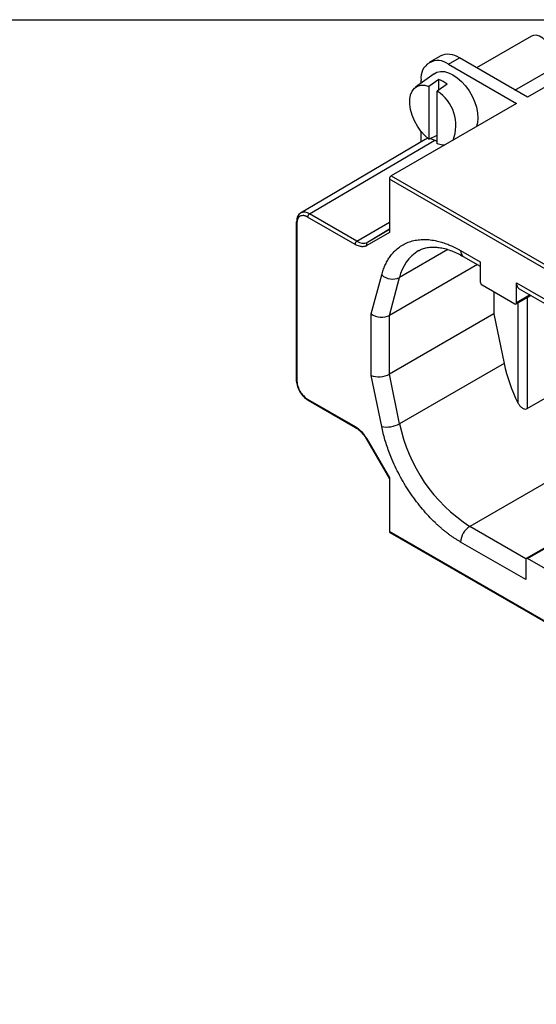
# Model space of a CAD drawing. Header units: millimetres. Extents: x 6 to 273, y 6 to 210.
# Tile 4 of 6: x 155 to 196, y 133 to 210. Entities that reach past the tile are written whole.
import ezdxf

# ---------------------------------------------------------------- set-up
doc = ezdxf.new("R2010")
doc.units = ezdxf.units.MM
doc.linetypes.add('SLD-Solid', pattern=[0])
doc.layers.add('TEXT', color=140, linetype='SLD-Solid', lineweight=25)

msp = doc.modelspace()

# ---------------------------------------------------------------- linework, layer by layer
for p, q in [((195.201, 208.275), (190.916, 205.801)), ((188.087, 206.716), (187.238, 206.227)), ((188.738, 206.078), (189.587, 206.568)), ((194.89, 203.506), (189.587, 206.568)), ((199.699, 206.282), (194.89, 203.506)), ((188.738, 206.078), (194.042, 203.017)), ((193.916, 204.069), (196.701, 205.677)), ((187.635, 205.344), (186.181, 204.283)), ((186.617, 204.601), (186.617, 204.853)), ((187.996, 204.886), (187.218, 204.357)), ((187.996, 204.086), (187.996, 204.886)), ((187.218, 204.357), (187.218, 200.246)), ((188.632, 204.519), (187.854, 203.99)), ((187.854, 199.879), (187.854, 203.99)), ((194.042, 203.017), (184.284, 197.383)), ((186.923, 200.23), (177.224, 194.492)), ((177.918, 194.426), (187.678, 200.158)), ((186.617, 200.048), (186.617, 200.85)), ((187.218, 200.246), (187.854, 200.548)), ((187.678, 200.158), (187.854, 200.056)), ((188.327, 199.783), (188.384, 199.75)), ((184.142, 197.138), (184.142, 192.971)), ((247.782, 160.4), (184.142, 197.138)), ((184.284, 197.383), (247.923, 160.645)), ((181.475, 192.047), (177.778, 194.182)), ((181.616, 192.291), (177.918, 194.426)), ((176.886, 193.781), (176.886, 181.533)), ((176.944, 193.7), (176.944, 181.452)), ((181.616, 192.291), (184.142, 193.775)), ((184.142, 192.971), (182.386, 191.957)), ((184.142, 193.227), (182.426, 192.211)), ((184.142, 193.202), (182.426, 192.211)), ((188.697, 191.645), (184.932, 189.472)), ((189.689, 191.568), (191.213, 190.688)), ((189.896, 191.11), (191.213, 190.35)), ((190.992, 190.478), (184.142, 186.523)), ((191.213, 190.688), (191.213, 189.137)), ((182.728, 186.631), (183.542, 189.67)), ((184.142, 186.523), (184.932, 189.472)), ((191.355, 188.892), (193.9, 187.422)), ((194.042, 189.056), (202.527, 184.157)), ((194.042, 187.504), (194.042, 189.056)), ((192.274, 188.361), (192.274, 186.645)), ((194, 187.413), (195.151, 188.077)), ((195.092, 188.111), (194.042, 187.504)), ((194.249, 188.598), (202.527, 183.819)), ((194.855, 187.906), (194.855, 179.261)), ((194.148, 187.498), (194.148, 179.715)), ((182.728, 181.843), (182.728, 186.631)), ((192.274, 186.645), (184.142, 181.951)), ((184.142, 181.951), (184.142, 186.523)), ((192.274, 186.645), (193.064, 182.783)), ((193.064, 182.783), (184.932, 178.089)), ((183.542, 177.864), (182.728, 181.843)), ((184.932, 178.089), (184.142, 181.951)), ((177.778, 180.007), (181.475, 177.873)), ((177.82, 179.916), (181.517, 177.781)), ((194.855, 179.261), (196.269, 180.077)), ((182.295, 177.034), (182.386, 176.912)), ((182.354, 176.894), (184.142, 173.796)), ((182.386, 176.912), (184.142, 173.87)), ((200.296, 175.808), (190.396, 170.093)), ((184.142, 173.87), (184.142, 169.703)), ((205.397, 173.714), (194.79, 167.59)), ((194.89, 167.581), (205.497, 173.704)), ((247.782, 132.964), (184.142, 169.703)), ((184.184, 169.611), (247.823, 132.873)), ((194.768, 167.57), (190.396, 170.093)), ((194.749, 165.947), (189.689, 168.868)), ((194.749, 167.499), (194.749, 165.947)), ((197.436, 166.111), (194.89, 167.581))]:
    msp.add_line(p, q)
at = {"flags": 128}
for points in [[(196.701, 205.677), (196.745, 205.705), (196.89, 205.864), (196.981, 206.088), (197.011, 206.363), (196.981, 206.674), (196.89, 207.003), (196.745, 207.33), (196.553, 207.636), (196.327, 207.904), (196.079, 208.118), (195.823, 208.265), (195.575, 208.338), (195.348, 208.331), (195.201, 208.275)], [(187.635, 205.344), (187.842, 205.458), (188.12, 205.522), (188.427, 205.51), (188.754, 205.422), (189.092, 205.262), (189.43, 205.032), (189.757, 204.742), (190.064, 204.399), (190.342, 204.015), (190.582, 203.599), (190.776, 203.167), (190.919, 202.729), (191.007, 202.3), (191.036, 201.893), (191.007, 201.521), (190.929, 201.22)], [(187.218, 200.246), (186.895, 200.536), (186.593, 200.881), (186.324, 201.268), (186.097, 201.684), (185.92, 202.116), (185.798, 202.547), (185.736, 202.964), (185.736, 203.351), (185.798, 203.696), (185.92, 203.987), (186.097, 204.213), (186.324, 204.368), (186.593, 204.444), (186.895, 204.441), (187.218, 204.357)], [(187.311, 200.294), (187.471, 200.254), (187.678, 200.158)], [(188.45, 199.788), (188.178, 199.795), (187.854, 199.879)], [(182.386, 176.912), (182.369, 176.902), (182.358, 176.896), (182.354, 176.894), (182.354, 176.894)]]:
    msp.add_lwpolyline(points, dxfattribs=at)
for centre, radius, start, end in [((187.917, 205.052), 1.315, 51.32543, 188.68532), ((188.713, 205.388), 1.469, 53.47043, 115.21911), ((187.081, 202.567), 2.493, 51.52647, 68.47891), ((186.144, 201.319), 3.172, 338.6029, 57.36117), ((187.19, 199.774), 0.528, 94.24874, 120.31881), ((184.449, 197.124), 0.307, 122.60548, 177.39452), ((177.636, 193.93), 0.696, 126.20937, 185.57568), ((177.519, 193.901), 0.66, 52.69542, 116.46863), ((178.086, 194.167), 0.308, 122.91809, 177.3706), ((176.985, 193.772), 0.0998, 114.87882, 174.47249), ((176.981, 193.788), 0.096, 184.09434, 247.2258), ((181.783, 192.033), 0.308, 122.91809, 177.3706), ((182.09, 192.954), 0.815, 234.38183, 294.31395), ((182.537, 192.063), 0.185, 126.9127, 215.11312), ((188.122, 188.785), 3.263, 121.548, 167.84619), ((190.165, 191.507), 0.48, 172.74417, 235.94365), ((184.386, 190.619), 1.27, 228.37211, 295.46152), ((191.52, 189.151), 0.307, 182.60548, 237.39452), ((194.517, 188.995), 0.48, 172.74417, 235.94365), ((193.955, 187.49), 0.0873, 230.79671, 9.21404), ((205.259, 185.365), 12.465, 191.95325, 206.95219), ((176.981, 181.54), 0.096, 184.09434, 247.2258), ((177.873, 179.995), 0.096, 172.77901, 235.90881), ((183.925, 179.903), 2.075, 259.36566, 299.042), ((197.213, 180.616), 12.538, 191.62779, 237.06609), ((181.57, 177.86), 0.0953, 172.6151, 237.56843), ((184.237, 169.69), 0.0959, 172.74417, 235.94365), ((191.225, 168.798), 1.537, 122.60548, 177.39452), ((194.835, 167.513), 0.0873, 50.79671, 189.21404)]:
    msp.add_arc(centre, radius, start, end)
for centre, major_axis, ratio, start_param, end_param in [((183.435, 187.039), (0.996, -0.131), 0.646829, 4.011936, 5.582732), ((183.435, 182.251), (0.999, 0.101), 0.497445, 3.87666, 5.447456)]:
    msp.add_ellipse(centre, major_axis=major_axis, ratio=ratio, start_param=start_param, end_param=end_param)
for points, knots in [([(177.778, 194.182), (177.752, 194.196), (177.7, 194.225), (177.622, 194.256), (177.545, 194.279), (177.442, 194.298), (177.317, 194.296), (177.185, 194.247), (177.076, 194.157), (177, 194.029), (176.952, 193.877), (176.947, 193.759), (176.944, 193.7)], [0, 0, 0, 0, 0.060269, 0.120034, 0.179834, 0.240208, 0.370025, 0.500131, 0.629948, 0.760054, 0.879956, 1, 1, 1, 1]), ([(182.386, 191.957), (182.365, 191.946), (182.325, 191.924), (182.259, 191.901), (182.191, 191.883), (182.12, 191.873), (182.046, 191.871), (181.943, 191.876), (181.81, 191.901), (181.644, 191.957), (181.532, 192.017), (181.475, 192.047)], [0, 0, 0, 0, 0.083904, 0.167109, 0.249971, 0.332855, 0.416122, 0.50013, 0.667154, 0.832809, 1, 1, 1, 1]), ([(183.542, 189.67), (183.56, 189.735), (183.597, 189.865), (183.659, 190.052), (183.726, 190.234), (183.8, 190.408), (183.879, 190.577), (183.965, 190.738), (184.056, 190.894), (184.153, 191.043), (184.257, 191.185), (184.424, 191.394), (184.67, 191.648), (185.016, 191.918), (185.397, 192.135), (185.811, 192.295), (186.252, 192.399), (186.716, 192.443), (187.198, 192.429), (187.657, 192.363), (188.086, 192.262), (188.481, 192.138), (188.88, 191.981), (189.283, 191.794), (189.554, 191.644), (189.689, 191.568)], [0, 0, 0, 0, 0.0244615, 0.048825, 0.0731148, 0.0973558, 0.1215728, 0.1457906, 0.1700343, 0.1943286, 0.2186982, 0.2431676, 0.3069006, 0.3706779, 0.435324, 0.500015, 0.5646611, 0.6293521, 0.6930851, 0.7568624, 0.8056816, 0.8542063, 0.9026349, 0.9511668, 1, 1, 1, 1]), ([(186.414, 191.557), (186.488, 191.599), (186.663, 191.698), (186.972, 191.789), (187.334, 191.844), (187.718, 191.847), (188.124, 191.8), (188.552, 191.702), (188.998, 191.551), (189.447, 191.358), (189.751, 191.189), (189.897, 191.108)], [0, 0, 0, 0, 0.0936879, 0.2204181, 0.3401973, 0.4553026, 0.567647, 0.6784985, 0.7886447, 0.8985439, 1, 1, 1, 1]), ([(176.886, 181.533), (176.9, 181.384), (176.928, 181.085), (177.144, 180.604), (177.452, 180.176), (177.697, 180.002), (177.819, 179.916)], [0, 0, 0, 0, 0.25, 0.499999, 0.75, 1, 1, 1, 1]), ([(176.944, 181.452), (176.945, 181.421), (176.946, 181.36), (176.958, 181.263), (176.976, 181.164), (177.011, 181.025), (177.076, 180.843), (177.184, 180.628), (177.317, 180.426), (177.465, 180.252), (177.621, 180.108), (177.726, 180.041), (177.778, 180.007)], [0, 0, 0, 0, 0.060269, 0.120034, 0.179834, 0.240208, 0.370025, 0.500131, 0.629948, 0.760054, 0.879956, 1, 1, 1, 1]), ([(194.148, 179.715), (194.185, 179.641), (194.228, 179.572), (194.327, 179.445), (194.384, 179.386), (194.509, 179.29), (194.579, 179.253), (194.722, 179.22), (194.795, 179.226), (194.855, 179.261)], [0, 0, 0, 0, 0.25, 0.25, 0.5, 0.5, 0.75, 0.75, 1, 1, 1, 1]), ([(181.475, 177.873), (181.647, 177.756), (181.952, 177.547), (182.19, 177.191), (182.295, 177.034)], [0, 0, 0, 0, 0.560849, 1, 1, 1, 1]), ([(181.517, 177.776), (181.549, 177.759), (181.641, 177.708), (181.793, 177.587), (181.952, 177.437), (182.091, 177.278), (182.225, 177.105), (182.308, 176.969), (182.354, 176.893)], [0, 0, 0, 0, 0.1068565, 0.3051755, 0.4991826, 0.6423364, 0.8009076, 1, 1, 1, 1]), ([(189.689, 168.868), (189.621, 168.908), (189.486, 168.988), (189.283, 169.116), (189.081, 169.251), (188.881, 169.393), (188.681, 169.541), (188.482, 169.697), (188.284, 169.859), (188.088, 170.028), (187.892, 170.204), (187.594, 170.483), (187.198, 170.883), (186.716, 171.427), (186.252, 172.006), (185.811, 172.619), (185.397, 173.257), (185.016, 173.914), (184.67, 174.583), (184.384, 175.208), (184.151, 175.784), (183.962, 176.307), (183.797, 176.828), (183.654, 177.348), (183.58, 177.692), (183.542, 177.864)], [0, 0, 0, 0, 0.024462, 0.048825, 0.073115, 0.097356, 0.121573, 0.145791, 0.170034, 0.194329, 0.218698, 0.243168, 0.306901, 0.370678, 0.435324, 0.500015, 0.564661, 0.629352, 0.693085, 0.756862, 0.805682, 0.854206, 0.902635, 0.951167, 1, 1, 1, 1])]:
    msp.add_open_spline(points, degree=3, knots=knots)
at = {"layer": 'TEXT'}
msp.add_line((6.35, 209.55), (273.05, 209.55), dxfattribs=at)

doc.saveas('drawing.dxf')
